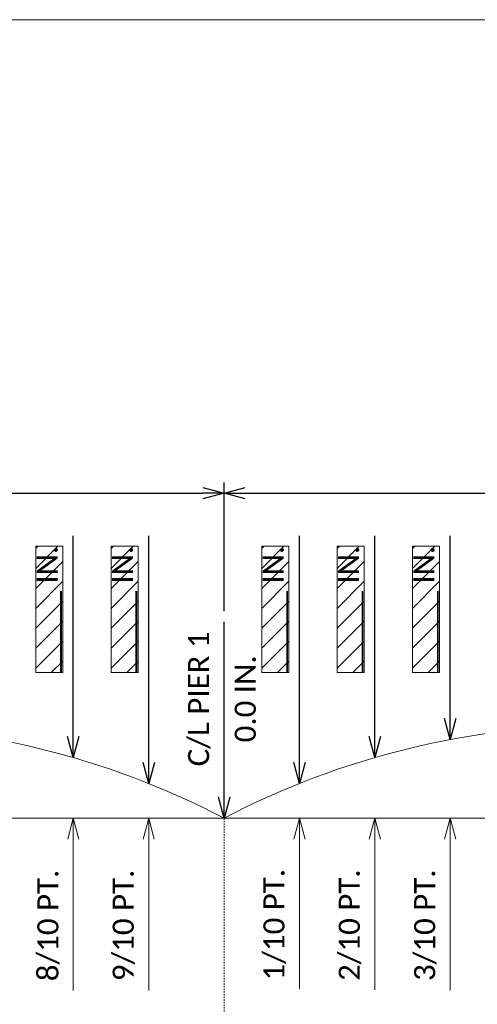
# Model space of a CAD drawing. Extents: x -30 to 663, y -51 to 233.
# Tile 4 of 8: x 36 to 73, y 154 to 233. Entities that reach past the tile are written whole.
import ezdxf

# ---------------------------------------------------------------- set-up
doc = ezdxf.new("R2010")
doc.units = 0
doc.header["$MEASUREMENT"] = 0
doc.linetypes.add('Wisdot4', pattern=[0.28125, 0.125, -0.0625, 0.03125, -0.0625])
doc.layers.add('B_ANNO_DESIGN_NOTES', color=1, linetype='Continuous', lineweight=18, true_color=0xff0000)
for name, color, linetype, lineweight in [('B_ANNO_DIM', 7, 'Continuous', 18), ('B_CNTR', 1, 'Wisdot4', 18), ('B_CONC_DECK', 1, 'Continuous', 40), ('B_DETAIL', 7, 'Continuous', 18)]:
    doc.layers.add(name, color=color, linetype=linetype, lineweight=lineweight)
doc.layers.add('B_ANNO_NOPLOT', color=47, linetype='Continuous', lineweight=18, plot=False)
doc.styles.get("Standard").update_dxf_attribs({"font": 'calibri.ttf'})
doc.dimstyles.new('Annotative', dxfattribs={"dimscale": 0, "dimtxt": 0.0625, "dimasz": 0.0625, "dimexe": 0.03125, "dimexo": 0.03125, "dimgap": 0.03125, "dimtad": 1, "dimdec": 3, "dimzin": 3, "dimdsep": 46, "dimlunit": 4, "dimtxsty": 'Standard', "dimblk": 'OPEN30', "dimcen": 0.03125, "dimaunit": 1, "dimadec": 0, "dimazin": 3, "dimtfac": 0.75, "dimtdec": 3, "dimtofl": 0, "dimtmove": 0, "dimatfit": 3, "dimldrblk": 'OPEN30', "dimfxl": 1, "dimtfill": 1, "dimfrac": 1, "dimtolj": 1, "dimtzin": 0, "dimarcsym": 0})

# ---------------------------------------------------------------- blocks, each defined once
blk = doc.blocks.new('INS_SLABCAMBER_BASE')
at = {"layer": 'B_ANNO_NOPLOT', "flags": 128}
blk.add_lwpolyline([(0, 0), (0, 283.216), (364.053, 283.216), (364.053, 268.443), (424.824, 268.443), (424.824, 45.516), (355.785, 45.516), (355.785, 0)], close=True, dxfattribs=at)
blk = doc.blocks.new('_Open30')
at = {"color": 0, "linetype": 'ByBlock', "lineweight": -2}
for p, q in [((-1, 0.268), (0, 0)), ((0, 0), (-1, -0.268)), ((0, 0), (-1, 0))]:
    blk.add_line(p, q, dxfattribs=at)
blk = doc.blocks.new('*D789')
at = {"layer": 'B_ANNO_DIM', "color": 0, "lineweight": -2, "transparency": 16777216}
for p, q in [((22.542, 239.11), (22.542, 246.265)), ((82.74, 235.992), (82.74, 246.265)), ((24.227, 245.422), (81.054, 245.422))]:
    blk.add_line(p, q, dxfattribs=at)
at = {"layer": 'Defpoints', "color": 0, "transparency": 16777216}
for p in [(82.74, 245.422), (22.542, 238.267), (82.74, 235.149)]:
    blk.add_point(p, dxfattribs=at)
at = {"layer": 'B_ANNO_DIM', "color": 0, "lineweight": -2, "transparency": 16777216, "xscale": 1.685808, "yscale": 1.685808, "zscale": 1.685808, "rotation": 180}
blk.add_blockref('_Open30', (22.542, 245.422), dxfattribs=at)
at = {"layer": 'B_ANNO_DIM', "color": 0, "lineweight": -2, "transparency": 16777216, "xscale": 1.685808, "yscale": 1.685808, "zscale": 1.685808}
blk.add_blockref('_Open30', (82.74, 245.422), dxfattribs=at)
at = {"layer": 'B_ANNO_DIM', "color": 0, "transparency": 16777216, "insert": (52.641, 247.353), "char_height": 1.68581, "attachment_point": 5}
blk.add_mtext('\\A1;______SPAN 1', dxfattribs=at)
blk = doc.blocks.new('*D787')
at = {"layer": 'B_ANNO_DIM', "color": 0, "lineweight": -2, "transparency": 16777216}
blk.add_line((82.74, 221.162), (82.74, 235.149), dxfattribs=at)
at = {"layer": 'Defpoints', "color": 0, "transparency": 16777216}
blk.add_point((82.74, 219.476), dxfattribs=at)
blk.add_point((82.74, 219.476), dxfattribs=at)
blk.add_point((82.74, 219.476), dxfattribs=at)
at = {"layer": 'B_ANNO_DIM', "color": 0, "lineweight": -2, "transparency": 16777216, "xscale": 1.685808, "yscale": 1.685808, "zscale": 1.685808, "rotation": 270}
blk.add_blockref('_Open30', (82.74, 219.476), dxfattribs=at)
at = {"layer": 'B_ANNO_DIM', "color": 0, "transparency": 16777216, "char_height": 1.68581, "width": 11.29114, "attachment_point": 5, "rotation": 90}
for s, insert in [('\\A1;C/L PIER 1', (80.762, 228.999)), ('\\A1;0.0 IN.', (84.446, 228.999))]:
    blk.add_mtext(s, dxfattribs=dict(at, insert=insert))
blk = doc.blocks.new('_None')
blk = doc.blocks.new('*D817')
at = {"layer": 'B_ANNO_DIM', "color": 0, "lineweight": -2, "transparency": 16777216}
for p, q in [((82.74, 235.992), (82.74, 246.265)), ((142.938, 235.988), (142.938, 246.265)), ((84.426, 245.422), (141.252, 245.422))]:
    blk.add_line(p, q, dxfattribs=at)
at = {"layer": 'Defpoints', "color": 0, "transparency": 16777216}
for p in [(142.938, 245.422), (82.74, 235.149), (142.938, 235.145)]:
    blk.add_point(p, dxfattribs=at)
at = {"layer": 'B_ANNO_DIM', "color": 0, "lineweight": -2, "transparency": 16777216, "xscale": 1.685808, "yscale": 1.685808, "zscale": 1.685808, "rotation": 180}
blk.add_blockref('_Open30', (82.74, 245.422), dxfattribs=at)
at = {"layer": 'B_ANNO_DIM', "color": 0, "lineweight": -2, "transparency": 16777216, "xscale": 1.685808, "yscale": 1.685808, "zscale": 1.685808}
blk.add_blockref('_Open30', (142.938, 245.422), dxfattribs=at)
at = {"layer": 'B_ANNO_DIM', "color": 0, "transparency": 16777216, "insert": (112.839, 247.353), "char_height": 1.68581, "width": 15.58205, "attachment_point": 5}
blk.add_mtext('\\A1;______SPAN 2', dxfattribs=at)
blk = doc.blocks.new('*U19')
at = {"layer": 'B_CNTR'}
blk.add_line((63.198, 27.897), (63.198, -2.851), dxfattribs=at)
blk = doc.blocks.new('*D779')
at = {"layer": 'B_ANNO_DIM', "color": 0, "lineweight": -2, "transparency": 16777216}
blk.add_line((88.76, 223.927), (88.76, 242.02), dxfattribs=at)
at = {"layer": 'Defpoints', "color": 0, "transparency": 16777216}
blk.add_point((88.76, 222.241), dxfattribs=at)
blk.add_point((88.76, 222.241), dxfattribs=at)
blk.add_point((88.76, 222.241), dxfattribs=at)
at = {"layer": 'B_ANNO_DIM', "color": 0, "lineweight": -2, "transparency": 16777216, "xscale": 1.685808, "yscale": 1.685808, "zscale": 1.685808, "rotation": 270}
blk.add_blockref('_Open30', (88.76, 222.241), dxfattribs=at)
at = {"layer": 'B_ANNO_DIM', "color": 0, "transparency": 16777216, "insert": (86.837, 236.141), "char_height": 1.68581, "attachment_point": 5, "rotation": 90}
blk.add_mtext('\\A1;_____ IN.', dxfattribs=at)
blk = doc.blocks.new('*D772')
at = {"layer": 'B_ANNO_DIM', "color": 0, "lineweight": -2, "transparency": 16777216}
blk.add_line((94.779, 225.993), (94.779, 242.02), dxfattribs=at)
at = {"layer": 'Defpoints', "color": 0, "transparency": 16777216}
blk.add_point((94.779, 224.307), dxfattribs=at)
blk.add_point((94.779, 224.307), dxfattribs=at)
blk.add_point((94.779, 224.307), dxfattribs=at)
at = {"layer": 'B_ANNO_DIM', "color": 0, "lineweight": -2, "transparency": 16777216, "xscale": 1.685808, "yscale": 1.685808, "zscale": 1.685808, "rotation": 270}
blk.add_blockref('_Open30', (94.779, 224.307), dxfattribs=at)
at = {"layer": 'B_ANNO_DIM', "color": 0, "transparency": 16777216, "insert": (92.857, 236.141), "char_height": 1.68581, "attachment_point": 5, "rotation": 90}
blk.add_mtext('\\A1;_____ IN.', dxfattribs=at)
blk = doc.blocks.new('*D807')
at = {"layer": 'B_ANNO_DIM', "color": 0, "lineweight": -2, "transparency": 16777216}
blk.add_line((100.799, 227.428), (100.799, 242.02), dxfattribs=at)
at = {"layer": 'Defpoints', "color": 0, "transparency": 16777216}
blk.add_point((100.799, 225.742), dxfattribs=at)
blk.add_point((100.799, 225.742), dxfattribs=at)
blk.add_point((100.799, 225.742), dxfattribs=at)
at = {"layer": 'B_ANNO_DIM', "color": 0, "lineweight": -2, "transparency": 16777216, "xscale": 1.685808, "yscale": 1.685808, "zscale": 1.685808, "rotation": 270}
blk.add_blockref('_Open30', (100.799, 225.742), dxfattribs=at)
at = {"layer": 'B_ANNO_DIM', "color": 0, "transparency": 16777216, "insert": (98.877, 236.141), "char_height": 1.68581, "attachment_point": 5, "rotation": 90}
blk.add_mtext('\\A1;_____ IN.', dxfattribs=at)
blk = doc.blocks.new('*D8')
at = {"layer": 'B_ANNO_DIM', "color": 0, "lineweight": -2, "transparency": 16777216}
blk.add_line((6.02, -1.686), (6.02, -13.637), dxfattribs=at)
at = {"layer": 'Defpoints', "color": 0, "transparency": 16777216}
blk.add_point((6.02, 0), dxfattribs=at)
blk.add_point((6.02, 0), dxfattribs=at)
blk.add_point((6.02, 0), dxfattribs=at)
at = {"layer": 'B_ANNO_DIM', "color": 0, "lineweight": -2, "transparency": 16777216, "xscale": 1.685808, "yscale": 1.685808, "zscale": 1.685808, "rotation": 90}
blk.add_blockref('_Open30', (6.02, 0), dxfattribs=at)
at = {"layer": 'B_ANNO_DIM', "color": 0, "transparency": 16777216, "insert": (4.042, -8.504), "char_height": 1.68581, "attachment_point": 5, "rotation": 90, "bg_fill": 3, "box_fill_scale": 1.25, "bg_fill_color": 256, "bg_fill_true_color": 13158600, "bg_fill_transparency": 0}
blk.add_mtext('\\A1;1/10 PT.', dxfattribs=at)
blk = doc.blocks.new('*D9')
at = {"layer": 'B_ANNO_DIM', "color": 0, "lineweight": -2, "transparency": 16777216}
blk.add_line((12.04, -1.686), (12.04, -13.715), dxfattribs=at)
at = {"layer": 'Defpoints', "color": 0, "transparency": 16777216}
blk.add_point((12.04, 0), dxfattribs=at)
blk.add_point((12.04, 0), dxfattribs=at)
blk.add_point((12.04, 0), dxfattribs=at)
at = {"layer": 'B_ANNO_DIM', "color": 0, "lineweight": -2, "transparency": 16777216, "xscale": 1.685808, "yscale": 1.685808, "zscale": 1.685808, "rotation": 90}
blk.add_blockref('_Open30', (12.04, 0), dxfattribs=at)
at = {"layer": 'B_ANNO_DIM', "color": 0, "transparency": 16777216, "insert": (10.061, -8.543), "char_height": 1.68581, "attachment_point": 5, "rotation": 90, "bg_fill": 3, "box_fill_scale": 1.25, "bg_fill_color": 256, "bg_fill_true_color": 13158600, "bg_fill_transparency": 0}
blk.add_mtext('\\A1;2/10 PT.', dxfattribs=at)
blk = doc.blocks.new('*D10')
at = {"layer": 'B_ANNO_DIM', "color": 0, "lineweight": -2, "transparency": 16777216}
blk.add_line((18.059, -1.686), (18.059, -13.729), dxfattribs=at)
at = {"layer": 'Defpoints', "color": 0, "transparency": 16777216}
blk.add_point((18.059, 0), dxfattribs=at)
blk.add_point((18.059, 0), dxfattribs=at)
blk.add_point((18.059, 0), dxfattribs=at)
at = {"layer": 'B_ANNO_DIM', "color": 0, "lineweight": -2, "transparency": 16777216, "xscale": 1.685808, "yscale": 1.685808, "zscale": 1.685808, "rotation": 90}
blk.add_blockref('_Open30', (18.059, 0), dxfattribs=at)
at = {"layer": 'B_ANNO_DIM', "color": 0, "transparency": 16777216, "insert": (16.081, -8.55), "char_height": 1.68581, "attachment_point": 5, "rotation": 90, "bg_fill": 3, "box_fill_scale": 1.25, "bg_fill_color": 256, "bg_fill_true_color": 13158600, "bg_fill_transparency": 0}
blk.add_mtext('\\A1;3/10 PT.', dxfattribs=at)
blk = doc.blocks.new('*D15')
at = {"layer": 'B_ANNO_DIM', "color": 0, "lineweight": -2, "transparency": 16777216}
blk.add_line((48.159, -1.686), (48.159, -13.756), dxfattribs=at)
at = {"layer": 'Defpoints', "color": 0, "transparency": 16777216}
blk.add_point((48.159, 0), dxfattribs=at)
blk.add_point((48.159, 0), dxfattribs=at)
blk.add_point((48.159, 0), dxfattribs=at)
at = {"layer": 'B_ANNO_DIM', "color": 0, "lineweight": -2, "transparency": 16777216, "xscale": 1.685808, "yscale": 1.685808, "zscale": 1.685808, "rotation": 90}
blk.add_blockref('_Open30', (48.159, 0), dxfattribs=at)
at = {"layer": 'B_ANNO_DIM', "color": 0, "transparency": 16777216, "insert": (46.18, -8.564), "char_height": 1.68581, "attachment_point": 5, "rotation": 90, "bg_fill": 3, "box_fill_scale": 1.25, "bg_fill_color": 256, "bg_fill_true_color": 13158600, "bg_fill_transparency": 0}
blk.add_mtext('\\A1;8/10 PT.', dxfattribs=at)
blk = doc.blocks.new('*D16')
at = {"layer": 'B_ANNO_DIM', "color": 0, "lineweight": -2, "transparency": 16777216}
blk.add_line((54.178, -1.686), (54.178, -13.756), dxfattribs=at)
at = {"layer": 'Defpoints', "color": 0, "transparency": 16777216}
blk.add_point((54.178, 0), dxfattribs=at)
blk.add_point((54.178, 0), dxfattribs=at)
blk.add_point((54.178, 0), dxfattribs=at)
at = {"layer": 'B_ANNO_DIM', "color": 0, "lineweight": -2, "transparency": 16777216, "xscale": 1.685808, "yscale": 1.685808, "zscale": 1.685808, "rotation": 90}
blk.add_blockref('_Open30', (54.178, 0), dxfattribs=at)
at = {"layer": 'B_ANNO_DIM', "color": 0, "transparency": 16777216, "insert": (52.2, -8.564), "char_height": 1.68581, "attachment_point": 5, "rotation": 90, "bg_fill": 3, "box_fill_scale": 1.25, "bg_fill_color": 256, "bg_fill_true_color": 13158600, "bg_fill_transparency": 0}
blk.add_mtext('\\A1;9/10 PT.', dxfattribs=at)
blk = doc.blocks.new('*D776')
at = {"layer": 'B_ANNO_DIM', "color": 0, "lineweight": -2, "transparency": 16777216}
blk.add_line((70.7, 225.993), (70.7, 242.02), dxfattribs=at)
at = {"layer": 'Defpoints', "color": 0, "transparency": 16777216}
blk.add_point((70.7, 224.307), dxfattribs=at)
blk.add_point((70.7, 224.307), dxfattribs=at)
blk.add_point((70.7, 224.307), dxfattribs=at)
at = {"layer": 'B_ANNO_DIM', "color": 0, "lineweight": -2, "transparency": 16777216, "xscale": 1.685808, "yscale": 1.685808, "zscale": 1.685808, "rotation": 270}
blk.add_blockref('_Open30', (70.7, 224.307), dxfattribs=at)
at = {"layer": 'B_ANNO_DIM', "color": 0, "transparency": 16777216, "insert": (68.778, 236.141), "char_height": 1.68581, "attachment_point": 5, "rotation": 90}
blk.add_mtext('\\A1;_____ IN.', dxfattribs=at)
blk = doc.blocks.new('*D809')
at = {"layer": 'B_ANNO_DIM', "color": 0, "lineweight": -2, "transparency": 16777216}
blk.add_line((76.72, 223.927), (76.72, 242.02), dxfattribs=at)
at = {"layer": 'Defpoints', "color": 0, "transparency": 16777216}
blk.add_point((76.72, 222.241), dxfattribs=at)
blk.add_point((76.72, 222.241), dxfattribs=at)
blk.add_point((76.72, 222.241), dxfattribs=at)
at = {"layer": 'B_ANNO_DIM', "color": 0, "lineweight": -2, "transparency": 16777216, "xscale": 1.685808, "yscale": 1.685808, "zscale": 1.685808, "rotation": 270}
blk.add_blockref('_Open30', (76.72, 222.241), dxfattribs=at)
at = {"layer": 'B_ANNO_DIM', "color": 0, "transparency": 16777216, "insert": (74.797, 236.141), "char_height": 1.68581, "attachment_point": 5, "rotation": 90}
blk.add_mtext('\\A1;_____ IN.', dxfattribs=at)
blk = doc.blocks.new('CAMBER')
at = {"layer": 'B_DETAIL'}
blk.add_lwpolyline([(60.1982, 0, 0.2455466), (0, 0), (60.1982, 0)], format="xyb", dxfattribs=at)
at = {"layer": 'B_ANNO_DIM'}
for base, p1, p2, text, picture, middle in [((6.0198, 0), (6.0198, 0), (6.0198, 0), '1/10 PT.', '*D8', (4.0416, -8.5043)), ((12.0396, 0), (12.0396, 0), (12.0396, 0), '2/10 PT.', '*D9', (10.0614, -8.5432)), ((18.0595, 0), (18.0595, 0), (18.0595, 0), '3/10 PT.', '*D10', (16.0812, -8.5503)), ((48.1586, 0), (48.1586, 0), (48.1586, 0), '8/10 PT.', '*D15', (46.1803, -8.5639)), ((54.1784, 0), (54.1784, 0), (54.1784, 0), '9/10 PT.', '*D16', (52.2002, -8.5639))]:
    dim = blk.add_linear_dim(base=base, p1=p1, p2=p2, angle=90, text=text, dimstyle='Annotative', override={"dimblk1": 'None', "dimblk2": 'Open30', "dimsah": 1, "dimsd1": 1}, dxfattribs=at)
    dim.commit()
    dim.dimension.update_dxf_attribs({"geometry": picture, "text_midpoint": middle})
blk = doc.blocks.new('*U762')
at = {"layer": 'B_ANNO_DESIGN_NOTES'}
h = blk.add_hatch(dxfattribs=at)
h.set_pattern_fill('ANSI31', color=256, scale=9)
h.set_pattern_definition([(45, (68.7776, 236.1408), (-0.7955, 0.7955), [])])
h.paths.add_polyline_path([(67.6981, 231.1048), (69.8572, 231.1048), (69.8572, 241.1768), (67.6981, 241.1768)])
h = blk.add_hatch(dxfattribs=at)
h.set_pattern_fill('ANSI31', color=256, scale=9)
h.set_pattern_definition([(45, (74.7975, 236.1408), (-0.7955, 0.7955), [])])
h.paths.add_polyline_path([(73.7179, 231.1048), (75.877, 231.1048), (75.877, 241.1768), (73.7179, 241.1768)])
h = blk.add_hatch(dxfattribs=at)
h.set_pattern_fill('ANSI31', color=256, scale=9)
h.set_pattern_definition([(45, (86.8371, 236.1408), (-0.7955, 0.7955), [])])
h.paths.add_polyline_path([(85.7575, 231.1048), (87.9167, 231.1048), (87.9167, 241.1768), (85.7575, 241.1768)])
h = blk.add_hatch(dxfattribs=at)
h.set_pattern_fill('ANSI31', color=256, scale=9)
h.set_pattern_definition([(45, (92.8569, 236.1408), (-0.7955, 0.7955), [])])
h.paths.add_polyline_path([(91.7774, 231.1048), (93.9365, 231.1048), (93.9365, 241.1768), (91.7774, 241.1768)])
h = blk.add_hatch(dxfattribs=at)
h.set_pattern_fill('ANSI31', color=256, scale=9)
h.set_pattern_definition([(45, (98.8768, 236.1408), (-0.7955, 0.7955), [])])
h.paths.add_polyline_path([(97.7972, 231.1048), (99.9563, 231.1048), (99.9563, 241.1768), (97.7972, 241.1768)])
for points in [[(67.6981, 231.1048), (69.8572, 231.1048), (69.8572, 241.1768), (67.6981, 241.1768)], [(73.7179, 231.1048), (75.877, 231.1048), (75.877, 241.1768), (73.7179, 241.1768)], [(85.7575, 231.1048), (87.9167, 231.1048), (87.9167, 241.1768), (85.7575, 241.1768)], [(91.7774, 231.1048), (93.9365, 231.1048), (93.9365, 241.1768), (91.7774, 241.1768)], [(97.7972, 231.1048), (99.9563, 231.1048), (99.9563, 241.1768), (97.7972, 241.1768)]]:
    blk.add_lwpolyline(points, close=True, dxfattribs=at)
at = {"layer": 'B_ANNO_NOPLOT', "flags": 128}
blk.add_lwpolyline([(0, 0), (0, 283.2157), (364.0532, 283.2157), (364.0532, 268.4426), (424.8236, 268.4426), (424.8236, 45.5164), (355.785, 45.5164), (355.785, 0)], close=True, dxfattribs=at)
at = {"layer": 'B_CONC_DECK'}
blk.add_blockref('*U19', (19.5416, 191.5795), dxfattribs=at)
at = {"layer": 'B_ANNO_DIM'}
for base, p1, p2, text, picture, middle in [((82.7398, 245.4217), (22.5416, 238.2667), (82.7398, 235.1493), '______SPAN 1', '*D789', (52.6407, 247.3526)), ((142.938, 245.4217), (82.7398, 235.1493), (142.938, 235.1454), '______SPAN 2', '*D817', (112.8389, 247.3526))]:
    dim = blk.add_linear_dim(base=base, p1=p1, p2=p2, text=text, dimstyle='Annotative', override={"dimtfill": 0}, dxfattribs=at)
    dim.commit()
    dim.dimension.update_dxf_attribs({"geometry": picture, "text_midpoint": middle})
for base, p1, p2, picture, middle in [((88.7596, 222.2415), (88.7596, 222.2415), (88.7596, 222.2415), '*D779', (88.7596, 236.1408)), ((94.7794, 224.3074), (94.7794, 224.3074), (94.7794, 224.3074), '*D772', (94.7794, 236.1408)), ((100.7992, 225.7422), (100.7992, 225.7422), (100.7992, 225.7422), '*D807', (100.7992, 236.1408))]:
    dim = blk.add_linear_dim(base=base, p1=p1, p2=p2, angle=90, text='_____ IN.', dimstyle='Annotative', override={"dimblk1": 'None', "dimblk2": 'Open30', "dimsah": 1, "dimsd1": 1, "dimtfill": 0}, dxfattribs=at)
    dim.commit()
    dim.dimension.update_dxf_attribs({"geometry": picture, "text_midpoint": middle, "dimtype": 160})
dim = blk.add_linear_dim(base=(82.7398, 219.4765), p1=(82.7398, 219.4765), p2=(82.7398, 219.4765), angle=90, text='C/L PIER 1\\X0.0 IN.', dimstyle='Annotative', override={"dimblk1": 'None', "dimblk2": 'Open30', "dimsah": 1, "dimsd1": 1, "dimtfill": 0}, dxfattribs=at)
dim.commit()
dim.dimension.update_dxf_attribs({"geometry": '*D787', "text_midpoint": (82.7398, 228.9987)})
at = {"layer": 'B_DETAIL'}
blk.add_blockref('CAMBER', (82.7398, 219.4765), dxfattribs=at)
blk.add_blockref('CAMBER', (22.5416, 219.4765), dxfattribs=at)
at = {"layer": 'B_ANNO_DIM'}
for base, p1, p2, picture, middle in [((70.7001, 224.3074), (70.7001, 224.3074), (70.7001, 224.3074), '*D776', (70.7001, 236.1408)), ((76.7199, 222.2415), (76.7199, 222.2415), (76.7199, 222.2415), '*D809', (76.7199, 236.1408))]:
    dim = blk.add_linear_dim(base=base, p1=p1, p2=p2, angle=90, text='_____ IN.', dimstyle='Annotative', override={"dimblk1": 'None', "dimblk2": 'Open30', "dimsah": 1, "dimsd1": 1, "dimtfill": 0}, dxfattribs=at)
    dim.commit()
    dim.dimension.update_dxf_attribs({"geometry": picture, "text_midpoint": middle, "dimtype": 160})

msp = doc.modelspace()

# ---------------------------------------------------------------- linework, layer by layer
at = {"layer": 'B_ANNO_NOPLOT', "elevation": -0.842, "flags": 128}
msp.add_lwpolyline([(-30.329, -50.584), (-30.329, 232.632), (333.724, 232.632), (333.724, 217.859), (394.494, 217.859), (394.494, -5.067), (325.456, -5.067), (325.456, -50.584), (-30.329, -50.584)], dxfattribs=at)

# ---------------------------------------------------------------- next in the draw order: block references
msp.add_blockref('INS_SLABCAMBER_BASE', (-30.329, -50.584, -0.842))

# ---------------------------------------------------------------- next in the draw order: block references
msp.add_blockref('*U762', (-30.329, -50.584, -0.842))

doc.saveas('drawing.dxf')
